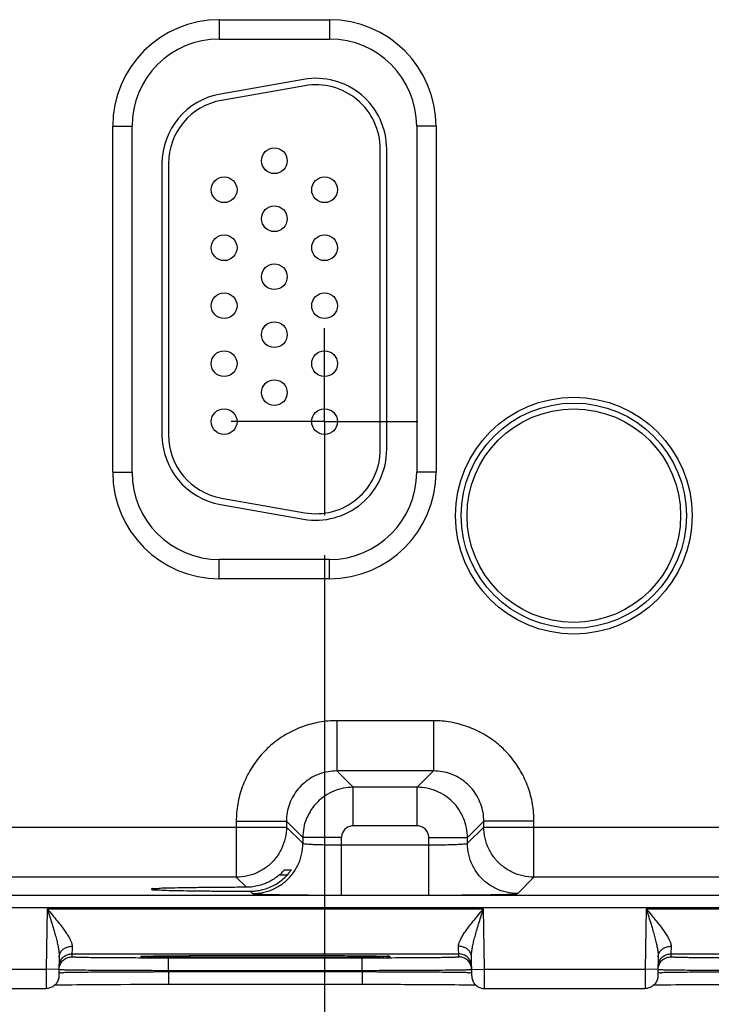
# Model space of a CAD drawing. Header units: inches. Extents: x 0 to 34, y 0 to 22.
# Tile 86 of 94: x 26.8 to 27.9, y 13.7 to 15.2. Entities that reach past the tile are written whole.
import ezdxf

# ---------------------------------------------------------------- set-up
doc = ezdxf.new("R2010")
doc.units = ezdxf.units.IN
doc.header["$LTSCALE"] = 1.87
doc.header["$MEASUREMENT"] = 0
doc.linetypes.add('CENTER', pattern=[0.6, 0.375, -0.075, 0.075, -0.075])
doc.layers.get('0').update_dxf_attribs({"linetype": 'CONTINUOUS'})
doc.layers.add('DEFAULT_1', color=7, linetype='CENTER')
doc.layers.add('DIMENSIONS', color=7, linetype='CONTINUOUS')
doc.styles.get("Standard").update_dxf_attribs({"font": 'txt', "width": 0.8})
doc.dimstyles.new('DIMSTYLE_2', dxfattribs={"dimtxt": 0.125, "dimasz": 0.18, "dimexe": 0.18, "dimexo": 0.0625, "dimgap": 0.09, "dimtad": 0, "dimtih": 1, "dimtoh": 1, "dimzin": 4, "dimdsep": 46, "dimtxsty": 'STANDARD', "dimblk": '_FILLED', "dimblk1": '_FILLED', "dimblk2": '_FILLED', "dimcen": 0.09, "dimadec": 0, "dimazin": 0, "dimtp": 0.01, "dimtm": 0.01, "dimtfac": 1, "dimtofl": 0, "dimtmove": 0, "dimatfit": 3, "dimldrblk": '_FILLED', "dimfxl": 1, "dimtolj": 1, "dimtzin": 4, "dimarcsym": 0})

# ---------------------------------------------------------------- blocks, each defined once
blk = doc.blocks.new('_FILLED')
at = {"color": 0, "linetype": 'BYBLOCK'}
blk.add_solid([(0, 0), (-1, 0.1736), (-1, -0.1736)], dxfattribs=at)
blk = doc.blocks.new('*D16')
at = {"layer": 'DIMENSIONS', "color": 2, "linetype": 'CONTINUOUS'}
for p, q in [((27.2919, 14.4045), (27.2919, 12.8568)), ((28.2219, 14.4045), (28.2219, 12.8568)), ((27.2919, 12.9818), (26.9319, 12.9818)), ((28.2219, 12.9818), (28.5731, 12.9818))]:
    blk.add_line(p, q, dxfattribs=at)
at = {"layer": 'DIMENSIONS', "color": 2, "linetype": 'CONTINUOUS', "xscale": 0.18, "yscale": 0.18, "zscale": 0.18}
blk.add_blockref('_FILLED', (27.2919, 12.9818), dxfattribs=at)
at = {"layer": 'DIMENSIONS', "color": 2, "linetype": 'CONTINUOUS', "xscale": 0.18, "yscale": 0.18, "zscale": 0.18, "rotation": 180}
blk.add_blockref('_FILLED', (28.2219, 12.9818), dxfattribs=at)
at = {"layer": 'DIMENSIONS', "color": 2, "linetype": 'CONTINUOUS', "width": 0.8}
for s, p in [('.930', (28.6356, 12.9193)), ('[', (29.1606, 12.9193)), ('23.62', (29.2606, 12.9193)), (']', (29.7606, 12.9193))]:
    blk.add_text(s, height=0.125, dxfattribs=at).set_placement(p)

msp = doc.modelspace()

# ---------------------------------------------------------------- linework, layer by layer
at = {"color": 7, "linetype": 'CONTINUOUS'}
for p, q in [((27.1284, 15.236), (27.2994, 15.236)), ((27.1284, 15.236), (27.1284, 15.206)), ((27.2994, 15.236), (27.2994, 15.206)), ((27.1284, 15.206), (27.2994, 15.206)), ((27.2593, 15.1433), (27.1303, 15.1206)), ((27.261, 15.1335), (27.132, 15.1107)), ((26.9629, 15.0705), (26.9929, 15.0705)), ((26.9629, 14.5335), (26.9629, 15.0705)), ((26.9929, 14.5335), (26.9929, 15.0705)), ((27.4649, 15.0705), (27.4349, 15.0705)), ((27.4349, 15.0705), (27.4349, 14.5335)), ((27.4649, 15.0705), (27.4649, 14.5335)), ((27.3784, 14.569), (27.3784, 15.035)), ((27.3884, 14.569), (27.3884, 15.035)), ((27.0394, 15.0123), (27.0394, 14.5917)), ((27.0494, 15.0123), (27.0494, 14.5917)), ((26.9629, 14.5335), (26.9929, 14.5335)), ((27.4649, 14.5335), (27.4349, 14.5335)), ((27.132, 14.4933), (27.261, 14.4705)), ((27.1303, 14.4834), (27.2593, 14.4607)), ((27.2994, 14.398), (27.1284, 14.398)), ((27.1284, 14.368), (27.1284, 14.398)), ((27.2994, 14.368), (27.2994, 14.398)), ((27.2994, 14.368), (27.1284, 14.368)), ((27.4611, 14.1476), (27.3107, 14.1476)), ((27.3107, 14.1476), (27.3107, 14.0696)), ((27.4611, 14.1476), (27.4611, 14.0696)), ((27.4611, 14.0696), (27.3107, 14.0696)), ((27.3107, 14.0696), (27.3361, 14.0443)), ((27.4611, 14.0696), (27.4357, 14.0443)), ((27.4357, 14.0443), (27.3361, 14.0443)), ((27.3361, 13.9843), (27.3361, 14.0443)), ((27.4357, 13.9843), (27.4357, 14.0443)), ((27.1548, 13.9917), (27.2328, 13.9917)), ((27.1548, 13.9917), (27.1548, 13.9046)), ((27.2328, 13.9917), (27.2581, 13.9663)), ((27.2328, 13.9917), (27.2328, 13.9826)), ((27.539, 13.9917), (27.5137, 13.9663)), ((27.617, 13.9917), (27.539, 13.9917)), ((27.539, 13.9826), (27.539, 13.9917)), ((27.617, 13.9046), (27.617, 13.9917)), ((26.609, 13.9826), (27.2328, 13.9826)), ((27.2328, 13.9826), (27.2581, 13.9573)), ((27.4357, 13.9843), (27.3361, 13.9843)), ((27.5137, 13.9573), (27.539, 13.9826)), ((27.539, 13.9826), (28.1628, 13.9826)), ((27.3181, 13.9663), (27.2581, 13.9663)), ((27.2581, 13.9663), (27.2581, 13.9573)), ((27.3181, 13.8769), (27.3181, 13.9663)), ((27.4537, 13.9663), (27.5137, 13.9663)), ((27.4537, 13.8769), (27.4537, 13.9663)), ((27.5137, 13.9573), (27.5137, 13.9663)), ((27.3181, 13.9549), (27.4537, 13.9549)), ((27.2295, 13.9159), (27.2398, 13.9159)), ((27.1548, 13.9046), (26.687, 13.9046)), ((27.1548, 13.9046), (27.1704, 13.889)), ((27.2338, 13.9081), (27.2215, 13.9081)), ((27.5917, 13.8793), (27.617, 13.9046)), ((28.0848, 13.9046), (27.617, 13.9046)), ((27.1765, 13.8829), (27.1801, 13.8793)), ((21.1882, 13.8768), (28.5786, 13.8768)), ((27.3181, 13.8769), (27.4537, 13.8769)), ((21.1882, 13.8578), (28.5786, 13.8578)), ((26.8612, 13.8557), (26.8596, 13.7618)), ((26.8612, 13.8557), (27.5386, 13.8557)), ((27.5402, 13.7618), (27.5386, 13.8557)), ((27.7912, 13.8557), (27.7896, 13.7618)), ((27.7912, 13.8557), (28.4686, 13.8557)), ((26.8799, 13.7812), (26.8794, 13.7514)), ((26.8997, 13.7857), (26.8996, 13.781)), ((26.8997, 13.7857), (27.5001, 13.7857)), ((27.0103, 13.7819), (27.0118, 13.7819)), ((27.0118, 13.7819), (27.0136, 13.782)), ((27.0136, 13.782), (27.0158, 13.782)), ((27.0158, 13.782), (27.0184, 13.7821)), ((27.0184, 13.7821), (27.0215, 13.7822)), ((27.0215, 13.7822), (27.0249, 13.7822)), ((27.0249, 13.7822), (27.0288, 13.7823)), ((27.0288, 13.7823), (27.0331, 13.7824)), ((27.0331, 13.7824), (27.038, 13.7824)), ((27.038, 13.7824), (27.0433, 13.7825)), ((27.0495, 13.7797), (27.3503, 13.7797)), ((27.0495, 13.76), (27.0495, 13.7797)), ((27.0522, 13.7826), (27.0588, 13.7827)), ((27.0588, 13.7827), (27.0659, 13.7827)), ((27.0659, 13.7827), (27.0735, 13.7828)), ((27.0735, 13.7828), (27.0816, 13.7829)), ((27.0816, 13.7829), (27.0902, 13.7829)), ((27.0902, 13.7829), (27.0993, 13.783)), ((27.0993, 13.783), (27.1089, 13.783)), ((27.1089, 13.783), (27.119, 13.7831)), ((27.119, 13.7831), (27.1295, 13.7831)), ((27.1295, 13.7831), (27.1404, 13.7831)), ((27.1404, 13.7831), (27.1517, 13.7832)), ((27.1517, 13.7832), (27.1633, 13.7832)), ((27.1633, 13.7832), (27.1752, 13.7832)), ((27.1752, 13.7832), (27.1874, 13.7832)), ((27.1874, 13.7832), (27.2007, 13.7832)), ((27.2007, 13.7832), (27.2155, 13.7832)), ((27.2155, 13.7832), (27.2301, 13.7832)), ((27.2301, 13.7832), (27.2442, 13.7832)), ((27.2442, 13.7832), (27.2579, 13.7831)), ((27.2579, 13.7831), (27.271, 13.7831)), ((27.271, 13.7831), (27.2835, 13.783)), ((27.2835, 13.783), (27.2954, 13.783)), ((27.2954, 13.783), (27.3066, 13.7829)), ((27.3066, 13.7829), (27.3172, 13.7829)), ((27.3172, 13.7829), (27.3269, 13.7828)), ((27.3269, 13.7828), (27.336, 13.7827)), ((27.336, 13.7827), (27.3442, 13.7826)), ((27.3442, 13.7826), (27.3518, 13.7826)), ((27.3503, 13.76), (27.3503, 13.7797)), ((27.3518, 13.7826), (27.3586, 13.7825)), ((27.3586, 13.7825), (27.3647, 13.7824)), ((27.3647, 13.7824), (27.3701, 13.7823)), ((27.3701, 13.7823), (27.3748, 13.7822)), ((27.3748, 13.7822), (27.3789, 13.7822)), ((27.3789, 13.7822), (27.3824, 13.7821)), ((27.5002, 13.781), (27.5001, 13.7857)), ((27.5204, 13.7514), (27.5199, 13.7812)), ((27.8099, 13.7812), (27.8094, 13.7514)), ((27.8297, 13.7857), (27.8296, 13.781)), ((27.8297, 13.7857), (28.4301, 13.7857)), ((26.6102, 13.7618), (26.8596, 13.7618)), ((26.8796, 13.7614), (26.8596, 13.7618)), ((27.0495, 13.76), (27.3503, 13.76)), ((27.0495, 13.7581), (27.0495, 13.76)), ((27.3503, 13.7581), (27.3503, 13.76)), ((27.5202, 13.7614), (27.5402, 13.7618)), ((27.5402, 13.7618), (27.7896, 13.7618)), ((27.8096, 13.7614), (27.7896, 13.7618)), ((27.0495, 13.7581), (27.3503, 13.7581)), ((27.0495, 13.7581), (27.0495, 13.7384)), ((27.3503, 13.7581), (27.3503, 13.7384)), ((26.6104, 13.7318), (26.8594, 13.7318)), ((26.873, 13.7374), (26.8762, 13.7375)), ((26.8762, 13.7375), (26.8807, 13.7375)), ((26.8807, 13.7375), (26.8861, 13.7376)), ((26.8861, 13.7376), (26.8923, 13.7377)), ((26.8923, 13.7377), (26.8993, 13.7378)), ((26.8993, 13.7378), (26.9073, 13.7379)), ((26.9073, 13.7379), (26.9162, 13.738)), ((26.9162, 13.738), (26.9262, 13.738)), ((26.9262, 13.738), (26.9371, 13.7381)), ((26.9371, 13.7381), (26.949, 13.7382)), ((26.949, 13.7382), (26.9618, 13.7383)), ((26.9618, 13.7383), (26.9756, 13.7383)), ((26.9756, 13.7383), (26.9903, 13.7384)), ((26.9903, 13.7384), (27.0057, 13.7384)), ((27.0057, 13.7384), (27.0219, 13.7384)), ((27.0219, 13.7384), (27.0386, 13.7384)), ((27.0386, 13.7384), (27.0495, 13.7384)), ((27.0495, 13.7384), (27.3574, 13.7384)), ((27.3574, 13.7384), (27.371, 13.7384)), ((27.371, 13.7384), (27.3843, 13.7384)), ((27.3843, 13.7384), (27.3972, 13.7384)), ((27.4158, 13.7383), (27.4276, 13.7383)), ((27.4276, 13.7383), (27.4389, 13.7383)), ((27.4389, 13.7383), (27.4496, 13.7382)), ((27.4496, 13.7382), (27.4597, 13.7381)), ((27.4597, 13.7381), (27.4692, 13.7381)), ((27.4692, 13.7381), (27.4781, 13.738)), ((27.4781, 13.738), (27.4863, 13.7379)), ((27.4863, 13.7379), (27.494, 13.7379)), ((27.494, 13.7379), (27.501, 13.7378)), ((27.501, 13.7378), (27.5073, 13.7377)), ((27.5073, 13.7377), (27.5131, 13.7376)), ((27.5131, 13.7376), (27.5182, 13.7376)), ((27.5182, 13.7376), (27.5227, 13.7375)), ((27.5227, 13.7375), (27.5268, 13.7374)), ((27.5404, 13.7318), (27.7894, 13.7318)), ((27.803, 13.7374), (27.8062, 13.7375)), ((27.8062, 13.7375), (27.8107, 13.7375)), ((27.8107, 13.7375), (27.8161, 13.7376)), ((27.8161, 13.7376), (27.8223, 13.7377)), ((27.8223, 13.7377), (27.8293, 13.7378)), ((27.8293, 13.7378), (27.8373, 13.7379)), ((27.8373, 13.7379), (27.8462, 13.738)), ((27.8462, 13.738), (27.8562, 13.738)), ((27.8562, 13.738), (27.8671, 13.7381)), ((27.8671, 13.7381), (27.879, 13.7382)), ((27.879, 13.7382), (27.8918, 13.7383)), ((27.8918, 13.7383), (27.9056, 13.7383))]:
    msp.add_line(p, q, dxfattribs=at)
for points in [[(27.0084, 13.7817), (27.0084, 13.7817), (27.0086, 13.7818), (27.0088, 13.7818), (27.0092, 13.7818), (27.0097, 13.7818), (27.0103, 13.7819)], [(27.0433, 13.7825), (27.0491, 13.7826), (27.0522, 13.7826)], [(27.3824, 13.7821), (27.3853, 13.782), (27.3866, 13.782), (27.3877, 13.7819), (27.3886, 13.7819), (27.3895, 13.7819), (27.3901, 13.7818), (27.3907, 13.7818), (27.3911, 13.7818), (27.3913, 13.7817), (27.3913, 13.7817)], [(27.3972, 13.7384), (27.4098, 13.7384), (27.4158, 13.7383)]]:
    msp.add_lwpolyline(points, dxfattribs=at)
for centre, radius in [((27.2139, 15.017), 0.02), ((27.1359, 14.972), 0.02), ((27.2919, 14.972), 0.02), ((27.2139, 14.927), 0.02), ((27.1359, 14.882), 0.02), ((27.2919, 14.882), 0.02), ((27.2139, 14.837), 0.02), ((27.1359, 14.792), 0.02), ((27.2919, 14.792), 0.02), ((27.2139, 14.747), 0.02), ((27.1359, 14.702), 0.02), ((27.2919, 14.702), 0.02), ((27.2139, 14.657), 0.02), ((27.6789, 14.466), 0.1838), ((27.1359, 14.612), 0.02), ((27.2919, 14.612), 0.02), ((27.6789, 14.466), 0.1748), ((27.6789, 14.466), 0.1748), ((27.6789, 14.466), 0.1658)]:
    msp.add_circle(centre, radius, dxfattribs=at)
for centre, radius, start, end in [((27.1284, 15.0705), 0.1655, 90, 180), ((27.2994, 15.0705), 0.1655, 0, 90), ((27.1284, 15.0705), 0.1355, 90, 180), ((27.2994, 15.0705), 0.1355, 0, 90), ((27.2784, 15.035), 0.11, 0, 100), ((27.2784, 15.035), 0.1, 0, 100), ((27.1494, 15.0123), 0.11, 100, 180), ((27.1494, 15.0123), 0.1, 100, 180), ((27.1494, 14.5917), 0.11, 180, 260), ((27.1494, 14.5917), 0.1, 180, 260), ((27.2784, 14.569), 0.11, 260, 360), ((27.2784, 14.569), 0.1, 260, 360), ((27.1284, 14.5335), 0.1655, 180, 270), ((27.1284, 14.5335), 0.1355, 180, 270), ((27.2994, 14.5335), 0.1355, 270, 360), ((27.2994, 14.5335), 0.1655, 270, 360)]:
    msp.add_arc(centre, radius, start, end, dxfattribs=at)
for points, knots in [([(27.3107, 14.1476), (27.3018, 14.1476), (27.2838, 14.1461), (27.2575, 14.1391), (27.2325, 14.1275), (27.21, 14.1118), (27.1907, 14.0925), (27.175, 14.07), (27.1634, 14.0451), (27.1563, 14.0187), (27.1548, 14.0006), (27.1548, 13.9917)], [0, 0, 0, 0, 0.109056, 0.220494, 0.332665, 0.444249, 0.555124, 0.666475, 0.778615, 0.89032, 1, 1, 1, 1]), ([(27.617, 13.9917), (27.617, 14.0006), (27.6155, 14.0186), (27.6085, 14.0449), (27.5969, 14.0699), (27.5812, 14.0924), (27.5619, 14.1117), (27.5394, 14.1274), (27.5145, 14.139), (27.4881, 14.1461), (27.47, 14.1476), (27.4611, 14.1476)], [0, 0, 0, 0, 0.109056, 0.220494, 0.332665, 0.444249, 0.555124, 0.666475, 0.778615, 0.89032, 1, 1, 1, 1]), ([(27.3107, 14.0696), (27.3063, 14.0696), (27.2973, 14.0689), (27.2841, 14.0654), (27.2716, 14.0596), (27.2604, 14.0517), (27.2507, 14.0421), (27.2428, 14.0309), (27.237, 14.0184), (27.2335, 14.0052), (27.2327, 13.9961), (27.2328, 13.9917)], [0, 0, 0, 0, 0.109256, 0.220665, 0.332796, 0.444327, 0.555144, 0.666443, 0.778542, 0.890214, 1, 1, 1, 1]), ([(27.539, 13.9917), (27.539, 13.9961), (27.5383, 14.0051), (27.5348, 14.0183), (27.529, 14.0308), (27.5211, 14.042), (27.5115, 14.0517), (27.5002, 14.0596), (27.4878, 14.0654), (27.4746, 14.0689), (27.4655, 14.0696), (27.4611, 14.0696)], [0, 0, 0, 0, 0.109256, 0.220665, 0.332796, 0.444327, 0.555144, 0.666443, 0.778542, 0.890214, 1, 1, 1, 1]), ([(27.3361, 14.0443), (27.331, 14.0443), (27.3208, 14.0433), (27.3061, 14.0388), (27.2925, 14.0315), (27.2806, 14.0218), (27.2709, 14.0099), (27.2636, 13.9963), (27.2591, 13.9816), (27.2581, 13.9714), (27.2581, 13.9663)], [0, 0, 0, 0, 0.125003, 0.249991, 0.374998, 0.500001, 0.625005, 0.750012, 0.875002, 1, 1, 1, 1]), ([(27.5137, 13.9663), (27.5137, 13.9714), (27.5127, 13.9816), (27.5082, 13.9963), (27.5009, 14.0099), (27.4912, 14.0218), (27.4793, 14.0315), (27.4657, 14.0388), (27.451, 14.0433), (27.4408, 14.0443), (27.4357, 14.0443)], [0, 0, 0, 0, 0.125003, 0.249991, 0.374998, 0.500001, 0.625005, 0.750012, 0.875002, 1, 1, 1, 1]), ([(27.2328, 13.9826), (27.2327, 13.9768), (27.2314, 13.9651), (27.2256, 13.9485), (27.2162, 13.9336), (27.2038, 13.9212), (27.1889, 13.9118), (27.1723, 13.906), (27.1606, 13.9046), (27.1548, 13.9046)], [0, 0, 0, 0, 0.142848, 0.285705, 0.428568, 0.571432, 0.714295, 0.857152, 1, 1, 1, 1]), ([(27.3361, 13.9843), (27.3349, 13.9843), (27.3326, 13.9841), (27.3292, 13.983), (27.326, 13.9814), (27.3233, 13.9791), (27.321, 13.9763), (27.3194, 13.9732), (27.3183, 13.9698), (27.3181, 13.9675), (27.3181, 13.9663)], [0, 0, 0, 0, 0.124596, 0.249701, 0.374872, 0.500068, 0.625207, 0.750304, 0.875361, 1, 1, 1, 1]), ([(27.4537, 13.9663), (27.4537, 13.9675), (27.4534, 13.9698), (27.4524, 13.9732), (27.4507, 13.9764), (27.4485, 13.9791), (27.4457, 13.9814), (27.4426, 13.983), (27.4392, 13.9841), (27.4369, 13.9843), (27.4357, 13.9843)], [0, 0, 0, 0, 0.124596, 0.249701, 0.374872, 0.500068, 0.625207, 0.750304, 0.875361, 1, 1, 1, 1]), ([(27.617, 13.9046), (27.6112, 13.9046), (27.5995, 13.906), (27.5829, 13.9118), (27.568, 13.9212), (27.5555, 13.9336), (27.5462, 13.9485), (27.5404, 13.9651), (27.539, 13.9768), (27.539, 13.9826)], [0, 0, 0, 0, 0.142848, 0.285705, 0.428568, 0.571432, 0.714295, 0.857152, 1, 1, 1, 1]), ([(27.1801, 13.8793), (27.186, 13.8793), (27.1976, 13.8806), (27.2142, 13.8864), (27.2292, 13.8958), (27.2416, 13.9082), (27.251, 13.9231), (27.2568, 13.9398), (27.2581, 13.9514), (27.2581, 13.9573)], [0, 0, 0, 0, 0.142848, 0.285705, 0.428568, 0.571433, 0.714296, 0.857152, 1, 1, 1, 1]), ([(27.2581, 13.9573), (27.2583, 13.9569), (27.2599, 13.9568), (27.2624, 13.9563), (27.267, 13.9561), (27.273, 13.9557), (27.2804, 13.9554), (27.2889, 13.9552), (27.2983, 13.955), (27.3081, 13.9549), (27.3148, 13.9549), (27.3181, 13.9549)], [0, 0, 0, 0, 0.018431, 0.065038, 0.140046, 0.241554, 0.366333, 0.510156, 0.667693, 0.832897, 1, 1, 1, 1]), ([(27.4537, 13.9549), (27.457, 13.9549), (27.4637, 13.9549), (27.4735, 13.955), (27.4829, 13.9552), (27.4914, 13.9554), (27.4988, 13.9557), (27.5048, 13.9561), (27.5094, 13.9563), (27.5119, 13.9568), (27.5135, 13.9569), (27.5137, 13.9573)], [0, 0, 0, 0, 0.167103, 0.332307, 0.489844, 0.633667, 0.758446, 0.859954, 0.934962, 0.981569, 1, 1, 1, 1]), ([(27.5917, 13.8793), (27.5858, 13.8793), (27.5742, 13.8806), (27.5575, 13.8864), (27.5426, 13.8958), (27.5302, 13.9082), (27.5208, 13.9231), (27.515, 13.9398), (27.5137, 13.9514), (27.5137, 13.9573)], [0, 0, 0, 0, 0.142848, 0.285705, 0.428568, 0.571432, 0.714295, 0.857152, 1, 1, 1, 1]), ([(27.2215, 13.9081), (27.2224, 13.9089), (27.2241, 13.9105), (27.2263, 13.9126), (27.2279, 13.9143), (27.2289, 13.9152), (27.2293, 13.9159), (27.2295, 13.9159)], [0, 0, 0, 0, 0.331731, 0.609234, 0.821941, 0.955737, 1, 1, 1, 1]), ([(27.2398, 13.9159), (27.2399, 13.9159), (27.2392, 13.9151), (27.239, 13.9145), (27.2376, 13.9126), (27.236, 13.9106), (27.2346, 13.909), (27.2338, 13.9081)], [0, 0, 0, 0, 0.034858, 0.158247, 0.366583, 0.651374, 1, 1, 1, 1]), ([(27.1999, 13.8865), (27.203, 13.8875), (27.2093, 13.8899), (27.2182, 13.8947), (27.2265, 13.9008), (27.2315, 13.9056), (27.2338, 13.9081)], [0, 0, 0, 0, 0.243725, 0.492496, 0.745053, 1, 1, 1, 1]), ([(27.2215, 13.9081), (27.2193, 13.9063), (27.2149, 13.9028), (27.2076, 13.8984), (27.2025, 13.896), (27.1999, 13.8949)], [0, 0, 0, 0, 0.332526, 0.665913, 1, 1, 1, 1]), ([(27.1704, 13.889), (27.1608, 13.889), (27.1422, 13.8889), (27.1154, 13.8887), (27.0911, 13.8884), (27.0695, 13.8882), (27.0523, 13.8876), (27.0372, 13.8876), (27.0312, 13.8862), (27.0225, 13.8872), (27.0231, 13.8862)], [0, 0, 0, 0, 0.194793, 0.378141, 0.545811, 0.692236, 0.814101, 0.907509, 0.970155, 1, 1, 1, 1]), ([(27.0231, 13.8862), (27.0232, 13.8861), (27.0249, 13.8844), (27.0309, 13.8859), (27.0407, 13.8842), (27.0553, 13.8844), (27.0738, 13.8837), (27.0959, 13.8835), (27.1209, 13.8832), (27.1481, 13.883), (27.1668, 13.883), (27.1765, 13.8829)], [0, 0, 0, 0, 0.00503, 0.040548, 0.106928, 0.202444, 0.324432, 0.469396, 0.633596, 0.811985, 1, 1, 1, 1]), ([(27.1999, 13.8949), (27.1968, 13.8936), (27.1903, 13.8915), (27.1804, 13.8895), (27.1737, 13.8891), (27.1704, 13.889)], [0, 0, 0, 0, 0.335817, 0.668325, 1, 1, 1, 1]), ([(27.1765, 13.8829), (27.1791, 13.8829), (27.1844, 13.8832), (27.1922, 13.8844), (27.1974, 13.8857), (27.1999, 13.8865)], [0, 0, 0, 0, 0.333098, 0.66578, 1, 1, 1, 1]), ([(27.1801, 13.8793), (27.1807, 13.8787), (27.1841, 13.8791), (27.19, 13.8781), (27.2005, 13.8781), (27.2143, 13.8777), (27.2314, 13.8774), (27.251, 13.8772), (27.2725, 13.877), (27.2951, 13.8769), (27.3104, 13.8769), (27.3181, 13.8769)], [0, 0, 0, 0, 0.017438, 0.063769, 0.138734, 0.240343, 0.365323, 0.509417, 0.667269, 0.832815, 1, 1, 1, 1]), ([(27.4537, 13.8769), (27.4614, 13.8769), (27.4767, 13.8769), (27.4993, 13.877), (27.5208, 13.8772), (27.5404, 13.8774), (27.5575, 13.8777), (27.5713, 13.8781), (27.5817, 13.8781), (27.5877, 13.8791), (27.5911, 13.8787), (27.5917, 13.8793)], [0, 0, 0, 0, 0.167185, 0.332731, 0.490583, 0.634677, 0.759657, 0.861266, 0.936231, 0.982562, 1, 1, 1, 1]), ([(26.8612, 13.8557), (26.8626, 13.8515), (26.8651, 13.8435), (26.8686, 13.8322), (26.8717, 13.822), (26.8743, 13.8129), (26.8764, 13.8047), (26.878, 13.7976), (26.8791, 13.7913), (26.8798, 13.786), (26.8799, 13.7827), (26.8799, 13.7812)], [0, 0, 0, 0, 0.171155, 0.325153, 0.462837, 0.585537, 0.694445, 0.789852, 0.871933, 0.941681, 1, 1, 1, 1]), ([(26.8612, 13.8557), (26.864, 13.8524), (26.8691, 13.8462), (26.8764, 13.8373), (26.8827, 13.8294), (26.888, 13.8223), (26.8923, 13.8159), (26.8957, 13.8103), (26.8981, 13.8055), (26.8996, 13.8013), (26.8999, 13.7986), (26.8999, 13.7975)], [0, 0, 0, 0, 0.180953, 0.34281, 0.485879, 0.61122, 0.719869, 0.8121, 0.888349, 0.950239, 1, 1, 1, 1]), ([(27.4999, 13.7975), (27.4998, 13.7986), (27.5002, 13.8013), (27.5017, 13.8055), (27.5041, 13.8103), (27.5074, 13.8159), (27.5118, 13.8223), (27.5171, 13.8294), (27.5234, 13.8373), (27.5307, 13.8462), (27.5358, 13.8524), (27.5386, 13.8557)], [0, 0, 0, 0, 0.049761, 0.111651, 0.1879, 0.280131, 0.38878, 0.514121, 0.65719, 0.819047, 1, 1, 1, 1]), ([(27.5199, 13.7812), (27.5198, 13.7827), (27.52, 13.786), (27.5206, 13.7913), (27.5218, 13.7976), (27.5234, 13.8047), (27.5255, 13.8129), (27.5281, 13.822), (27.5312, 13.8322), (27.5347, 13.8435), (27.5372, 13.8515), (27.5386, 13.8557)], [0, 0, 0, 0, 0.058319, 0.128067, 0.210148, 0.305555, 0.414463, 0.537163, 0.674847, 0.828845, 1, 1, 1, 1]), ([(27.7912, 13.8557), (27.7926, 13.8515), (27.7951, 13.8435), (27.7986, 13.8322), (27.8017, 13.822), (27.8043, 13.8129), (27.8064, 13.8047), (27.808, 13.7976), (27.8091, 13.7913), (27.8098, 13.786), (27.8099, 13.7827), (27.8099, 13.7812)], [0, 0, 0, 0, 0.171155, 0.325153, 0.462837, 0.585537, 0.694445, 0.789852, 0.871933, 0.941681, 1, 1, 1, 1]), ([(27.7912, 13.8557), (27.794, 13.8524), (27.7991, 13.8462), (27.8064, 13.8373), (27.8127, 13.8294), (27.818, 13.8223), (27.8223, 13.8159), (27.8257, 13.8103), (27.8281, 13.8055), (27.8296, 13.8013), (27.8299, 13.7986), (27.8299, 13.7975)], [0, 0, 0, 0, 0.180953, 0.34281, 0.485879, 0.61122, 0.719869, 0.8121, 0.888349, 0.950239, 1, 1, 1, 1]), ([(26.8799, 13.7812), (26.88, 13.7829), (26.8807, 13.7864), (26.8837, 13.7911), (26.8882, 13.7947), (26.8938, 13.797), (26.8979, 13.7975), (26.8999, 13.7975)], [0, 0, 0, 0, 0.182333, 0.371723, 0.572048, 0.782837, 1, 1, 1, 1]), ([(26.8999, 13.7975), (26.8999, 13.7957), (26.8998, 13.7927), (26.8997, 13.789), (26.8997, 13.7868), (26.8997, 13.7859), (26.8997, 13.7857)], [0, 0, 0, 0, 0.446268, 0.761472, 0.941337, 1, 1, 1, 1]), ([(27.5001, 13.7857), (27.5001, 13.7859), (27.5001, 13.7868), (27.5001, 13.789), (27.5, 13.7927), (27.4999, 13.7957), (27.4999, 13.7975)], [0, 0, 0, 0, 0.058844, 0.23907, 0.554427, 1, 1, 1, 1]), ([(27.5199, 13.7812), (27.5198, 13.7829), (27.5191, 13.7864), (27.5161, 13.7911), (27.5116, 13.7947), (27.506, 13.797), (27.5019, 13.7975), (27.4999, 13.7975)], [0, 0, 0, 0, 0.182333, 0.371722, 0.572047, 0.782837, 1, 1, 1, 1]), ([(27.8099, 13.7812), (27.81, 13.7829), (27.8107, 13.7864), (27.8137, 13.7911), (27.8182, 13.7947), (27.8238, 13.797), (27.8279, 13.7975), (27.8299, 13.7975)], [0, 0, 0, 0, 0.182333, 0.371723, 0.572048, 0.782837, 1, 1, 1, 1]), ([(27.8299, 13.7975), (27.8299, 13.7957), (27.8298, 13.7927), (27.8297, 13.789), (27.8297, 13.7868), (27.8297, 13.7859), (27.8297, 13.7857)], [0, 0, 0, 0, 0.446268, 0.761472, 0.941337, 1, 1, 1, 1]), ([(26.8796, 13.7613), (26.8796, 13.7634), (26.8803, 13.7675), (26.8828, 13.7722), (26.8849, 13.7746), (26.8857, 13.7753)], [0, 0, 0, 0, 0.396472, 0.792947, 1, 1, 1, 1]), ([(26.8797, 13.766), (26.8797, 13.7681), (26.8804, 13.7722), (26.8824, 13.7759), (26.8836, 13.7776)], [0, 0, 0, 0, 0.499998, 1, 1, 1, 1]), ([(26.8836, 13.7776), (26.8848, 13.7792), (26.8878, 13.7822), (26.8934, 13.785), (26.8976, 13.7857), (26.8997, 13.7857)], [0, 0, 0, 0, 0.33333, 0.666664, 1, 1, 1, 1]), ([(26.8857, 13.7753), (26.8864, 13.776), (26.8887, 13.778), (26.8934, 13.7803), (26.8975, 13.781), (26.8996, 13.781)], [0, 0, 0, 0, 0.19282, 0.59641, 1, 1, 1, 1]), ([(26.8996, 13.781), (26.8996, 13.7804), (26.9035, 13.7814), (26.9075, 13.7801), (26.9172, 13.7806), (26.9291, 13.7801), (26.9444, 13.7801), (26.9622, 13.7799), (26.9822, 13.7798), (26.9979, 13.7798), (27.0068, 13.7797), (27.0084, 13.7797)], [0, 0, 0, 0, 0.016686, 0.066744, 0.14947, 0.262825, 0.403774, 0.568912, 0.754319, 0.954914, 1, 1, 1, 1]), ([(27.0129, 13.7811), (27.0108, 13.7807), (27.0085, 13.78), (27.0055, 13.7827), (27.0087, 13.7823), (27.0113, 13.782)], [0, 0, 0, 0, 0.527175, 0.565325, 1, 1, 1, 1]), ([(27.0084, 13.7797), (27.0144, 13.7797), (27.0281, 13.7797), (27.0418, 13.7797), (27.0495, 13.7797)], [0, 0, 0, 0, 0.436404, 1, 1, 1, 1]), ([(27.012, 13.7819), (27.0175, 13.7813), (27.0229, 13.7827), (27.0402, 13.7823), (27.0589, 13.7828), (27.0809, 13.7828), (27.1034, 13.783), (27.1256, 13.7831), (27.1466, 13.7831), (27.1659, 13.7832), (27.1826, 13.7832), (27.1929, 13.7832), (27.1972, 13.7832)], [0, 0, 0, 0, 0.057379, 0.142046, 0.249569, 0.370752, 0.49503, 0.615769, 0.729562, 0.834371, 0.929327, 1, 1, 1, 1]), ([(27.1999, 13.7798), (27.1948, 13.7798), (27.1839, 13.7798), (27.1667, 13.7799), (27.1478, 13.7799), (27.1272, 13.7799), (27.1054, 13.78), (27.0831, 13.7802), (27.0612, 13.7803), (27.0417, 13.7807), (27.0256, 13.7803), (27.0169, 13.7817), (27.0129, 13.7811)], [0, 0, 0, 0, 0.082367, 0.174279, 0.27583, 0.386303, 0.503888, 0.625442, 0.745169, 0.853299, 0.939995, 1, 1, 1, 1]), ([(27.3878, 13.7811), (27.3823, 13.7818), (27.3768, 13.7803), (27.3594, 13.7808), (27.3408, 13.7803), (27.3187, 13.7802), (27.2962, 13.78), (27.2741, 13.78), (27.2531, 13.7799), (27.2338, 13.7799), (27.2162, 13.7798), (27.2051, 13.7798), (27.1999, 13.7798)], [0, 0, 0, 0, 0.056808, 0.140494, 0.246635, 0.366125, 0.48857, 0.607481, 0.719523, 0.822709, 0.9162, 1, 1, 1, 1]), ([(27.2028, 13.7832), (27.207, 13.7832), (27.2169, 13.7832), (27.2331, 13.7832), (27.2521, 13.7832), (27.2727, 13.7831), (27.2945, 13.783), (27.3169, 13.7829), (27.3387, 13.7828), (27.3582, 13.7823), (27.3743, 13.7828), (27.3829, 13.7813), (27.387, 13.782)], [0, 0, 0, 0, 0.067944, 0.161405, 0.264672, 0.377006, 0.496548, 0.620086, 0.741694, 0.851413, 0.939278, 1, 1, 1, 1]), ([(27.3503, 13.7797), (27.358, 13.7797), (27.3717, 13.7797), (27.3854, 13.7797), (27.3913, 13.7797)], [0, 0, 0, 0, 0.564086, 1, 1, 1, 1]), ([(27.3914, 13.7824), (27.3919, 13.7823), (27.3925, 13.782), (27.3943, 13.7801), (27.3905, 13.7808), (27.3878, 13.7811)], [0, 0, 0, 0, 0.216044, 0.270421, 1, 1, 1, 1]), ([(27.3913, 13.7797), (27.393, 13.7797), (27.4019, 13.7798), (27.4176, 13.7798), (27.4376, 13.7799), (27.4554, 13.7801), (27.4707, 13.7801), (27.4826, 13.7806), (27.4923, 13.7801), (27.4963, 13.7814), (27.5002, 13.7804), (27.5002, 13.781)], [0, 0, 0, 0, 0.045392, 0.245909, 0.431256, 0.596344, 0.737244, 0.850562, 0.933267, 0.983317, 1, 1, 1, 1]), ([(27.5162, 13.7776), (27.515, 13.7792), (27.512, 13.7822), (27.5063, 13.785), (27.5022, 13.7857), (27.5001, 13.7857)], [0, 0, 0, 0, 0.33333, 0.666664, 1, 1, 1, 1]), ([(27.5141, 13.7753), (27.5134, 13.776), (27.5111, 13.778), (27.5064, 13.7803), (27.5023, 13.781), (27.5002, 13.781)], [0, 0, 0, 0, 0.192814, 0.596406, 1, 1, 1, 1]), ([(27.5202, 13.7613), (27.5202, 13.7634), (27.5195, 13.7675), (27.517, 13.7722), (27.5149, 13.7746), (27.5141, 13.7753)], [0, 0, 0, 0, 0.396469, 0.792941, 1, 1, 1, 1]), ([(27.5201, 13.766), (27.5201, 13.7681), (27.5194, 13.7722), (27.5174, 13.7759), (27.5162, 13.7776)], [0, 0, 0, 0, 0.499998, 1, 1, 1, 1]), ([(27.8096, 13.7613), (27.8096, 13.7634), (27.8103, 13.7675), (27.8128, 13.7722), (27.8149, 13.7746), (27.8157, 13.7753)], [0, 0, 0, 0, 0.396472, 0.792947, 1, 1, 1, 1]), ([(27.8097, 13.766), (27.8097, 13.7681), (27.8104, 13.7722), (27.8124, 13.7759), (27.8136, 13.7776)], [0, 0, 0, 0, 0.499998, 1, 1, 1, 1]), ([(27.8136, 13.7776), (27.8148, 13.7792), (27.8178, 13.7822), (27.8234, 13.785), (27.8276, 13.7857), (27.8297, 13.7857)], [0, 0, 0, 0, 0.33333, 0.666664, 1, 1, 1, 1]), ([(27.8157, 13.7753), (27.8164, 13.776), (27.8187, 13.778), (27.8234, 13.7803), (27.8275, 13.781), (27.8296, 13.781)], [0, 0, 0, 0, 0.19282, 0.59641, 1, 1, 1, 1]), ([(27.8296, 13.781), (27.8296, 13.7804), (27.8335, 13.7814), (27.8375, 13.7801), (27.8472, 13.7806), (27.8591, 13.7801), (27.8744, 13.7801), (27.8922, 13.7799), (27.9122, 13.7798), (27.9279, 13.7798), (27.9368, 13.7797), (27.9384, 13.7797)], [0, 0, 0, 0, 0.016686, 0.066744, 0.14947, 0.262825, 0.403774, 0.568912, 0.754319, 0.954914, 1, 1, 1, 1]), ([(26.8596, 13.7618), (26.8596, 13.7595), (26.8595, 13.7552), (26.8595, 13.7489), (26.8595, 13.7432), (26.8594, 13.7388), (26.8594, 13.7347), (26.8594, 13.7337), (26.8594, 13.7319), (26.8594, 13.7318)], [0, 0, 0, 0, 0.225572, 0.439835, 0.631791, 0.791583, 0.911302, 0.98488, 1, 1, 1, 1]), ([(26.8796, 13.7613), (26.8796, 13.7606), (26.884, 13.762), (26.8885, 13.7605), (26.8996, 13.7611), (26.913, 13.7606), (26.9304, 13.7606), (26.9506, 13.7604), (26.9732, 13.7603), (26.9977, 13.7602), (27.0234, 13.7601), (27.0408, 13.76), (27.0495, 13.76)], [0, 0, 0, 0, 0.012116, 0.048467, 0.108519, 0.190782, 0.293053, 0.412868, 0.54739, 0.692939, 0.845248, 1, 1, 1, 1]), ([(27.3503, 13.76), (27.359, 13.76), (27.3764, 13.7601), (27.4021, 13.7602), (27.4265, 13.7603), (27.4492, 13.7604), (27.4694, 13.7606), (27.4868, 13.7606), (27.5002, 13.7611), (27.5113, 13.7605), (27.5158, 13.762), (27.5202, 13.7606), (27.5202, 13.7613)], [0, 0, 0, 0, 0.15472, 0.307009, 0.452553, 0.587082, 0.706905, 0.809183, 0.891455, 0.951518, 0.98788, 1, 1, 1, 1]), ([(27.5404, 13.7318), (27.5404, 13.7315), (27.5404, 13.7337), (27.5404, 13.7347), (27.5403, 13.7388), (27.5403, 13.7432), (27.5403, 13.7489), (27.5402, 13.7552), (27.5402, 13.7595), (27.5402, 13.7618)], [0, 0, 0, 0, 0.023334, 0.096298, 0.215019, 0.373478, 0.563833, 0.776309, 1, 1, 1, 1]), ([(27.7896, 13.7618), (27.7896, 13.7595), (27.7895, 13.7552), (27.7895, 13.7489), (27.7895, 13.7432), (27.7894, 13.7388), (27.7894, 13.7347), (27.7894, 13.7337), (27.7894, 13.7319), (27.7894, 13.7318)], [0, 0, 0, 0, 0.225572, 0.439835, 0.631791, 0.791583, 0.911302, 0.98488, 1, 1, 1, 1]), ([(27.8096, 13.7613), (27.8096, 13.7606), (27.814, 13.762), (27.8185, 13.7605), (27.8296, 13.7611), (27.843, 13.7606), (27.8604, 13.7606), (27.8806, 13.7604), (27.9032, 13.7603), (27.9277, 13.7602), (27.9534, 13.7601), (27.9708, 13.76), (27.9795, 13.76)], [0, 0, 0, 0, 0.012116, 0.048467, 0.108519, 0.190782, 0.293053, 0.412868, 0.54739, 0.692939, 0.845248, 1, 1, 1, 1]), ([(26.8794, 13.7514), (26.8794, 13.7494), (26.8786, 13.7452), (26.8757, 13.7396), (26.8712, 13.7352), (26.8656, 13.7324), (26.8615, 13.7318), (26.8594, 13.7318)], [0, 0, 0, 0, 0.199996, 0.399994, 0.599994, 0.799996, 1, 1, 1, 1]), ([(26.8795, 13.7564), (26.8795, 13.757), (26.8834, 13.756), (26.8877, 13.7574), (26.8987, 13.7568), (26.9124, 13.7574), (26.9303, 13.7575), (26.9512, 13.7577), (26.9748, 13.7578), (26.9999, 13.7579), (27.025, 13.758), (27.0415, 13.7581), (27.0495, 13.7581)], [0, 0, 0, 0, 0.00986, 0.043188, 0.102906, 0.187561, 0.292554, 0.416149, 0.557269, 0.708555, 0.859733, 1, 1, 1, 1]), ([(27.3503, 13.7581), (27.3582, 13.7581), (27.3747, 13.758), (27.3998, 13.7579), (27.4249, 13.7578), (27.4485, 13.7577), (27.4694, 13.7575), (27.4873, 13.7574), (27.5011, 13.7568), (27.5121, 13.7574), (27.5164, 13.756), (27.5203, 13.757), (27.5203, 13.7564)], [0, 0, 0, 0, 0.139895, 0.290846, 0.442073, 0.583268, 0.706953, 0.812018, 0.896767, 0.956628, 0.990087, 1, 1, 1, 1]), ([(27.5204, 13.7514), (27.5204, 13.7494), (27.5211, 13.7452), (27.5241, 13.7396), (27.5286, 13.7352), (27.5342, 13.7324), (27.5383, 13.7318), (27.5404, 13.7318)], [0, 0, 0, 0, 0.199997, 0.399995, 0.599995, 0.799997, 1, 1, 1, 1]), ([(27.8094, 13.7514), (27.8094, 13.7494), (27.8086, 13.7452), (27.8057, 13.7396), (27.8012, 13.7352), (27.7956, 13.7324), (27.7915, 13.7318), (27.7894, 13.7318)], [0, 0, 0, 0, 0.199996, 0.399994, 0.599994, 0.799996, 1, 1, 1, 1]), ([(27.8095, 13.7564), (27.8095, 13.757), (27.8134, 13.756), (27.8177, 13.7574), (27.8287, 13.7568), (27.8424, 13.7574), (27.8603, 13.7575), (27.8812, 13.7577), (27.9048, 13.7578), (27.9299, 13.7579), (27.955, 13.758), (27.9715, 13.7581), (27.9795, 13.7581)], [0, 0, 0, 0, 0.00986, 0.043188, 0.102906, 0.187561, 0.292554, 0.416149, 0.557269, 0.708555, 0.859733, 1, 1, 1, 1])]:
    msp.add_open_spline(points, degree=3, knots=knots, dxfattribs=at)
for points in [[(27.0113, 13.782), (27.0115, 13.782), (27.0118, 13.782), (27.012, 13.7819)], [(27.1972, 13.7832), (27.1981, 13.7832), (27.199, 13.7832), (27.1999, 13.7832)], [(27.1999, 13.7832), (27.2009, 13.7832), (27.2018, 13.7832), (27.2028, 13.7832)], [(27.387, 13.782), (27.3885, 13.7822), (27.3901, 13.7827), (27.3914, 13.7824)]]:
    msp.add_open_spline(points, degree=3, dxfattribs=at)
at = {"layer": 'DEFAULT_1', "color": 7, "linetype": 'CENTER'}
for q in [(27.2919, 14.757), (27.1469, 14.612), (27.4369, 14.612), (27.2919, 14.467)]:
    msp.add_line((27.2919, 14.612), q, dxfattribs=at)

# ---------------------------------------------------------------- dimensions: what is measured, and where the dimension line sits
at = {"layer": 'DIMENSIONS', "color": 2, "linetype": 'CONTINUOUS'}
dim = msp.add_linear_dim(base=(27.2919, 12.9818), p1=(28.2219, 14.4045), p2=(27.2919, 14.4045), angle=180, dimstyle='DIMSTYLE_2', dxfattribs=at)
dim.commit()
dim.dimension.update_dxf_attribs({"geometry": '*D16', "text_midpoint": (29.2481, 12.9818), "dimtype": 160})

doc.saveas('drawing.dxf')
